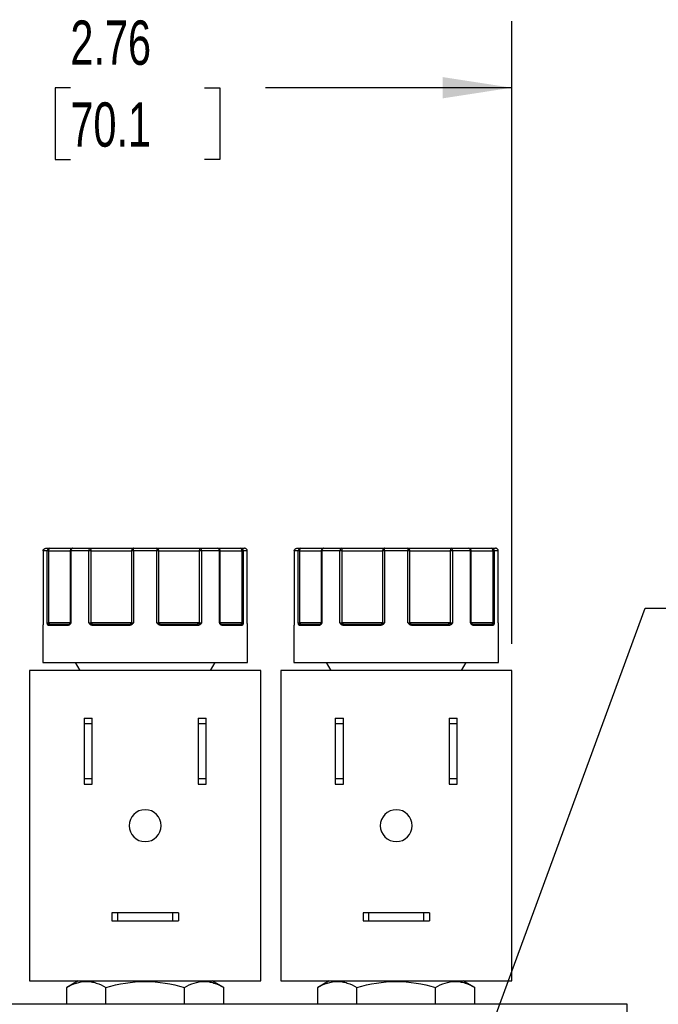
# Model space of a CAD drawing. Header units: inches. Extents: x 0.5 to 22.5, y 0.5 to 16.5.
# Tile 5 of 20: x 4.6 to 7, y 6.9 to 10.6. Entities that reach past the tile are written whole.
import ezdxf

# ---------------------------------------------------------------- set-up
doc = ezdxf.new("R2010")
doc.units = ezdxf.units.IN
doc.header["$LTSCALE"] = 2
doc.header["$MEASUREMENT"] = 0
doc.linetypes.add('SLD-Solid', pattern=[0])
doc.layers.add('DIMENSIONS', color=140, linetype='SLD-Solid', lineweight=25)
doc.styles.add('SLDTEXTSTYLE0', font='TXT', dxfattribs={"width": 0.7})
doc.dimstyles.new('SLDDIMSTYLE0', dxfattribs={"dimtxt": 0.169922, "dimasz": 0.26, "dimexe": 0, "dimexo": 0.0625, "dimgap": 0.04248, "dimtad": 0, "dimtih": 1, "dimtoh": 1, "dimrnd": 1e-09, "dimzin": 12, "dimdsep": 46, "dimtxsty": 'SLDTEXTSTYLE0', "dimsah": 1, "dimcen": 0.09, "dimadec": 0, "dimazin": 3, "dimtfac": 1, "dimtofl": 0, "dimtmove": 0, "dimatfit": 3, "dimfxl": 0, "dimfrac": 2, "dimtolj": 1, "dimtzin": 12, "dimarcsym": 0})
doc.dimstyles.new('SLDDIMSTYLE2', dxfattribs={"dimtxt": 0.169922, "dimasz": 0.26, "dimexe": 0, "dimexo": 0.0625, "dimgap": 0.04248, "dimtad": 0, "dimtih": 1, "dimtoh": 1, "dimrnd": 1e-09, "dimzin": 12, "dimdsep": 46, "dimtxsty": 'SLDTEXTSTYLE0', "dimsah": 1, "dimcen": 0, "dimadec": 0, "dimazin": 3, "dimtfac": 1, "dimtofl": 0, "dimtmove": 0, "dimatfit": 3, "dimfxl": 0, "dimfrac": 2, "dimtolj": 1, "dimtzin": 12, "dimarcsym": 0})

# ---------------------------------------------------------------- blocks, each defined once
blk = doc.blocks.new('_D_2')
at = {"layer": 'DIMENSIONS'}
for p, q in [((3.7328, 8.2059), (3.7328, 10.5483)), ((6.4928, 8.2059), (6.4928, 10.5483)), ((3.7328, 10.2983), (4.6009, 10.2983)), ((4.8312, 10.2983), (4.7741, 10.2983)), ((4.7741, 10.2983), (4.7741, 10.0282)), ((5.3361, 10.2983), (5.3932, 10.2983)), ((5.3932, 10.2983), (5.3932, 10.0282)), ((6.4928, 10.2983), (5.5663, 10.2983)), ((4.7741, 10.0282), (4.8312, 10.0282)), ((5.3932, 10.0282), (5.3361, 10.0282))]:
    blk.add_line(p, q, dxfattribs=at)
for points in [[(3.7328, 10.2983), (3.9928, 10.2583), (3.9928, 10.3383)], [(6.4928, 10.2983), (6.2328, 10.3383), (6.2328, 10.2583)]]:
    blk.add_solid(points, dxfattribs=at)
at = {"layer": 'DIMENSIONS', "char_height": 0.16667, "attachment_point": 1, "style": 'SLDTEXTSTYLE0'}
for s, insert in [('2.76', (4.8312, 10.5512)), ('70.1', (4.8312, 10.2431))]:
    blk.add_mtext(s, dxfattribs=dict(at, insert=insert))
blk = doc.blocks.new('_D_3')
at = {"layer": 'DIMENSIONS'}
for p, q in [((6.1509, 6.0438), (6.9952, 8.3407)), ((6.9952, 8.3407), (7.4327, 8.3407))]:
    blk.add_line(p, q, dxfattribs=at)
blk.add_solid([(6.1509, 6.0438), (6.2782, 6.274), (6.2031, 6.3016)], dxfattribs=at)
at = {"layer": 'DIMENSIONS', "attachment_point": 1, "style": 'SLDTEXTSTYLE0'}
for s, insert, char_height in [('1/4" NPT', (7.9105, 8.6905), 0.16667), ('OUTLET PORTS', (7.5577, 8.4205), 0.166667), ('X3', (8.2642, 8.1504), 0.16667)]:
    blk.add_mtext(s, dxfattribs=dict(at, insert=insert, char_height=char_height))

msp = doc.modelspace()

# ---------------------------------------------------------------- linework, layer by layer
for p, q in [((4.7285, 8.5559), (4.7285, 8.2859)), ((4.7285, 8.5559), (4.7285, 8.2859)), ((4.7438, 8.5559), (4.7285, 8.5559)), ((4.7285, 8.5559), (4.7285, 8.5559)), ((4.7438, 8.2859), (4.7438, 8.5559)), ((4.7496, 8.5559), (4.7438, 8.5559)), ((4.7496, 8.2859), (4.7496, 8.5559)), ((4.7496, 8.5559), (4.8305, 8.5559)), ((4.8305, 8.5559), (4.8305, 8.2859)), ((4.8332, 8.5559), (4.8305, 8.5559)), ((4.8332, 8.5559), (4.8332, 8.2859)), ((4.9007, 8.5559), (4.8332, 8.5559)), ((4.9007, 8.2859), (4.9007, 8.5559)), ((4.9062, 8.5559), (4.9007, 8.5559)), ((4.9092, 8.5559), (4.9062, 8.5559)), ((4.9092, 8.2859), (4.9092, 8.5559)), ((4.9092, 8.5559), (5.0615, 8.5559)), ((5.0615, 8.5559), (5.0615, 8.2859)), ((5.0688, 8.5559), (5.0615, 8.5559)), ((5.1568, 8.5559), (5.0688, 8.5559)), ((5.0688, 8.5559), (5.0688, 8.2859)), ((5.1568, 8.2859), (5.1568, 8.5559)), ((5.1641, 8.5559), (5.1568, 8.5559)), ((5.1641, 8.2859), (5.1641, 8.5559)), ((5.1641, 8.5559), (5.3164, 8.5559)), ((5.3164, 8.5559), (5.3164, 8.2859)), ((5.3194, 8.5559), (5.3164, 8.5559)), ((5.3249, 8.5559), (5.3194, 8.5559)), ((5.3249, 8.5559), (5.3249, 8.2859)), ((5.3924, 8.5559), (5.3249, 8.5559)), ((5.3924, 8.2859), (5.3924, 8.5559)), ((5.3951, 8.5559), (5.3924, 8.5559)), ((5.3951, 8.2859), (5.3951, 8.5559)), ((5.3951, 8.5559), (5.476, 8.5559)), ((5.476, 8.5559), (5.476, 8.2859)), ((5.4818, 8.5559), (5.476, 8.5559)), ((5.4818, 8.5559), (5.4818, 8.2859)), ((5.4971, 8.5559), (5.4818, 8.5559)), ((5.4908, 8.5652), (5.4871, 8.5659)), ((5.4971, 8.2859), (5.4971, 8.5559)), ((5.4971, 8.2859), (5.4971, 8.5559)), ((5.4971, 8.5559), (5.4971, 8.5559)), ((5.6735, 8.5559), (5.6735, 8.2859)), ((5.6735, 8.5559), (5.6735, 8.2859)), ((5.6888, 8.5559), (5.6735, 8.5559)), ((5.6735, 8.5559), (5.6735, 8.5559)), ((5.6888, 8.2859), (5.6888, 8.5559)), ((5.6946, 8.5559), (5.6888, 8.5559)), ((5.6946, 8.2859), (5.6946, 8.5559)), ((5.6946, 8.5559), (5.7755, 8.5559)), ((5.7755, 8.5559), (5.7755, 8.2859)), ((5.7782, 8.5559), (5.7755, 8.5559)), ((5.7782, 8.5559), (5.7782, 8.2859)), ((5.8457, 8.5559), (5.7782, 8.5559)), ((5.8457, 8.2859), (5.8457, 8.5559)), ((5.8512, 8.5559), (5.8457, 8.5559)), ((5.8542, 8.5559), (5.8512, 8.5559)), ((5.8542, 8.2859), (5.8542, 8.5559)), ((5.8542, 8.5559), (6.0065, 8.5559)), ((6.0065, 8.5559), (6.0065, 8.2859)), ((6.0138, 8.5559), (6.0065, 8.5559)), ((6.1018, 8.5559), (6.0138, 8.5559)), ((6.0138, 8.5559), (6.0138, 8.2859)), ((6.1018, 8.2859), (6.1018, 8.5559)), ((6.1091, 8.5559), (6.1018, 8.5559)), ((6.1091, 8.2859), (6.1091, 8.5559)), ((6.1091, 8.5559), (6.2614, 8.5559)), ((6.2614, 8.5559), (6.2614, 8.2859)), ((6.2644, 8.5559), (6.2614, 8.5559)), ((6.2699, 8.5559), (6.2644, 8.5559)), ((6.2699, 8.5559), (6.2699, 8.2859)), ((6.3374, 8.5559), (6.2699, 8.5559)), ((6.3374, 8.2859), (6.3374, 8.5559)), ((6.3401, 8.5559), (6.3374, 8.5559)), ((6.3401, 8.2859), (6.3401, 8.5559)), ((6.3401, 8.5559), (6.421, 8.5559)), ((6.421, 8.5559), (6.421, 8.2859)), ((6.4268, 8.5559), (6.421, 8.5559)), ((6.4268, 8.5559), (6.4268, 8.2859)), ((6.4421, 8.5559), (6.4268, 8.5559)), ((6.4358, 8.5652), (6.4321, 8.5659)), ((6.4421, 8.2859), (6.4421, 8.5559)), ((6.4421, 8.2859), (6.4421, 8.5559)), ((6.4421, 8.5559), (6.4421, 8.5559)), ((4.7278, 8.2759), (4.7278, 8.1359)), ((4.7279, 8.2759), (4.7278, 8.2759)), ((4.7285, 8.2859), (4.7285, 8.2859)), ((4.7438, 8.2859), (4.7496, 8.2859)), ((4.8225, 8.2759), (4.7486, 8.2759)), ((4.8305, 8.2859), (4.7496, 8.2859)), ((4.8296, 8.2829), (4.8286, 8.2816)), ((4.8305, 8.2859), (4.8332, 8.2859)), ((4.9007, 8.2859), (4.9092, 8.2859)), ((5.0615, 8.2859), (4.9092, 8.2859)), ((5.053, 8.2759), (4.9141, 8.2759)), ((5.0615, 8.2859), (5.0688, 8.2859)), ((5.1568, 8.2859), (5.1641, 8.2859)), ((5.3164, 8.2859), (5.1641, 8.2859)), ((5.3115, 8.2759), (5.1726, 8.2759)), ((5.3164, 8.2859), (5.3249, 8.2859)), ((5.3924, 8.2859), (5.3951, 8.2859)), ((5.476, 8.2859), (5.3951, 8.2859)), ((5.397, 8.2816), (5.3961, 8.2829)), ((5.477, 8.2759), (5.4031, 8.2759)), ((5.476, 8.2859), (5.4818, 8.2859)), ((5.4971, 8.2859), (5.4971, 8.2859)), ((5.4978, 8.2759), (5.4977, 8.2759)), ((5.4978, 8.1359), (5.4978, 8.2759)), ((5.6728, 8.2759), (5.6728, 8.1359)), ((5.6729, 8.2759), (5.6728, 8.2759)), ((5.6735, 8.2859), (5.6735, 8.2859)), ((5.6888, 8.2859), (5.6946, 8.2859)), ((5.7675, 8.2759), (5.6936, 8.2759)), ((5.7755, 8.2859), (5.6946, 8.2859)), ((5.7746, 8.2829), (5.7736, 8.2816)), ((5.7755, 8.2859), (5.7782, 8.2859)), ((5.8457, 8.2859), (5.8542, 8.2859)), ((6.0065, 8.2859), (5.8542, 8.2859)), ((5.998, 8.2759), (5.8591, 8.2759)), ((6.0065, 8.2859), (6.0138, 8.2859)), ((6.1018, 8.2859), (6.1091, 8.2859)), ((6.2614, 8.2859), (6.1091, 8.2859)), ((6.2565, 8.2759), (6.1176, 8.2759)), ((6.2614, 8.2859), (6.2699, 8.2859)), ((6.3374, 8.2859), (6.3401, 8.2859)), ((6.421, 8.2859), (6.3401, 8.2859)), ((6.342, 8.2816), (6.3411, 8.2829)), ((6.422, 8.2759), (6.3481, 8.2759)), ((6.421, 8.2859), (6.4268, 8.2859)), ((6.4421, 8.2859), (6.4421, 8.2859)), ((6.4428, 8.2759), (6.4427, 8.2759)), ((6.4428, 8.1359), (6.4428, 8.2759)), ((4.7278, 8.1359), (5.1128, 8.1359)), ((4.8493, 8.1359), (4.8666, 8.1059)), ((5.1128, 8.1359), (5.4978, 8.1359)), ((5.359, 8.1059), (5.3763, 8.1359)), ((5.6728, 8.1359), (6.0578, 8.1359)), ((5.7943, 8.1359), (5.8116, 8.1059)), ((6.0578, 8.1359), (6.4428, 8.1359)), ((6.304, 8.1059), (6.3213, 8.1359)), ((4.6778, 8.1059), (4.6778, 6.9389)), ((5.5478, 8.1059), (4.6778, 8.1059)), ((5.5478, 6.9389), (5.5478, 8.1059)), ((6.4928, 8.1059), (5.6228, 8.1059)), ((5.6228, 8.1059), (5.6228, 6.9389)), ((6.4928, 6.9389), (6.4928, 8.1059)), ((4.8828, 7.9269), (4.8828, 7.9057)), ((4.8828, 7.9269), (4.9138, 7.9269)), ((4.9138, 7.9057), (4.9138, 7.9269)), ((5.3118, 7.9269), (5.3428, 7.9269)), ((5.3118, 7.9269), (5.3118, 7.9057)), ((5.3428, 7.9057), (5.3428, 7.9269)), ((5.8278, 7.9269), (5.8588, 7.9269)), ((5.8278, 7.9269), (5.8278, 7.9057)), ((5.8588, 7.9057), (5.8588, 7.9269)), ((6.2568, 7.9269), (6.2878, 7.9269)), ((6.2568, 7.9269), (6.2568, 7.9057)), ((6.2878, 7.9057), (6.2878, 7.9269)), ((4.9138, 7.9057), (4.8828, 7.9057)), ((4.8828, 7.9057), (4.8828, 7.7001)), ((4.9138, 7.7001), (4.9138, 7.9057)), ((5.3118, 7.9057), (5.3118, 7.7001)), ((5.3428, 7.9057), (5.3118, 7.9057)), ((5.3428, 7.7001), (5.3428, 7.9057)), ((5.8588, 7.9057), (5.8278, 7.9057)), ((5.8278, 7.9057), (5.8278, 7.7001)), ((5.8588, 7.7001), (5.8588, 7.9057)), ((6.2568, 7.9057), (6.2568, 7.7001)), ((6.2878, 7.9057), (6.2568, 7.9057)), ((6.2878, 7.7001), (6.2878, 7.9057)), ((4.8828, 7.7001), (4.8828, 7.6789)), ((4.8828, 7.7001), (4.9138, 7.7001)), ((4.8828, 7.6789), (4.9138, 7.6789)), ((4.9138, 7.6789), (4.9138, 7.7001)), ((5.3118, 7.7001), (5.3428, 7.7001)), ((5.3118, 7.7001), (5.3118, 7.6789)), ((5.3118, 7.6789), (5.3428, 7.6789)), ((5.3428, 7.6789), (5.3428, 7.7001)), ((5.8278, 7.7001), (5.8588, 7.7001)), ((5.8278, 7.7001), (5.8278, 7.6789)), ((5.8278, 7.6789), (5.8588, 7.6789)), ((5.8588, 7.6789), (5.8588, 7.7001)), ((6.2568, 7.7001), (6.2878, 7.7001)), ((6.2568, 7.7001), (6.2568, 7.6789)), ((6.2568, 7.6789), (6.2878, 7.6789)), ((6.2878, 7.6789), (6.2878, 7.7001)), ((4.9878, 7.1949), (4.9878, 7.1639)), ((5.009, 7.1949), (4.9878, 7.1949)), ((5.009, 7.1949), (5.009, 7.1639)), ((5.2166, 7.1949), (5.009, 7.1949)), ((5.2166, 7.1639), (5.2166, 7.1949)), ((5.2378, 7.1949), (5.2166, 7.1949)), ((5.2378, 7.1949), (5.2378, 7.1639)), ((5.9328, 7.1949), (5.9328, 7.1639)), ((5.954, 7.1949), (5.9328, 7.1949)), ((5.954, 7.1949), (5.954, 7.1639)), ((6.1616, 7.1949), (5.954, 7.1949)), ((6.1616, 7.1639), (6.1616, 7.1949)), ((6.1828, 7.1949), (6.1616, 7.1949)), ((6.1828, 7.1949), (6.1828, 7.1639)), ((4.9878, 7.1639), (5.009, 7.1639)), ((5.009, 7.1639), (5.2166, 7.1639)), ((5.2166, 7.1639), (5.2378, 7.1639)), ((5.9328, 7.1639), (5.954, 7.1639)), ((5.954, 7.1639), (6.1616, 7.1639)), ((6.1616, 7.1639), (6.1828, 7.1639)), ((4.6778, 6.9389), (5.5478, 6.9389)), ((4.8608, 6.9389), (4.8173, 6.9138)), ((5.4083, 6.9138), (5.3648, 6.9389)), ((5.6228, 6.9389), (6.4928, 6.9389)), ((5.8058, 6.9389), (5.7623, 6.9138)), ((6.3533, 6.9138), (6.3098, 6.9389)), ((4.8173, 6.8505), (4.8173, 6.9138)), ((4.9651, 6.8505), (4.9651, 6.9138)), ((5.2606, 6.8505), (5.2606, 6.9138)), ((5.4083, 6.8505), (5.4083, 6.9138)), ((5.7623, 6.8505), (5.7623, 6.9138)), ((5.9101, 6.8505), (5.9101, 6.9138)), ((6.2056, 6.8505), (6.2056, 6.9138)), ((6.3533, 6.8505), (6.3533, 6.9138)), ((6.9268, 6.8505), (3.3018, 6.8505)), ((6.9268, 5.3505), (6.9268, 6.8505))]:
    msp.add_line(p, q)
at = {"flags": 128}
for points in [[(4.728, 8.2771), (4.7279, 8.2769), (4.7278, 8.2759)], [(4.7282, 8.2789), (4.7282, 8.2794), (4.7282, 8.2795)], [(4.9141, 8.2759), (4.9142, 8.2769), (4.9143, 8.2778), (4.9146, 8.2787), (4.9149, 8.2794), (4.9153, 8.28), (4.9157, 8.2805), (4.9162, 8.2808), (4.9167, 8.2809)], [(5.3115, 8.2759), (5.3114, 8.2769), (5.3113, 8.2778), (5.3111, 8.2787), (5.3107, 8.2794), (5.3103, 8.28), (5.3099, 8.2805), (5.3094, 8.2808), (5.3089, 8.2809)], [(5.4974, 8.2789), (5.4974, 8.2794), (5.4974, 8.2795)], [(5.673, 8.2771), (5.6729, 8.2769), (5.6728, 8.2759)], [(5.6732, 8.2789), (5.6732, 8.2794), (5.6732, 8.2795)], [(5.8591, 8.2759), (5.8592, 8.2769), (5.8593, 8.2778), (5.8596, 8.2787), (5.8599, 8.2794), (5.8603, 8.28), (5.8607, 8.2805), (5.8612, 8.2808), (5.8617, 8.2809)], [(6.2565, 8.2759), (6.2564, 8.2769), (6.2563, 8.2778), (6.2561, 8.2787), (6.2557, 8.2794), (6.2553, 8.28), (6.2549, 8.2805), (6.2544, 8.2808), (6.2539, 8.2809)], [(6.4424, 8.2789), (6.4424, 8.2794), (6.4424, 8.2795)]]:
    msp.add_lwpolyline(points, dxfattribs=at)
for centre, radius, start, end in [((5.4871, 8.5559), 0.01, 68.6732, 89.9837), ((6.4321, 8.5559), 0.01, 68.6732, 89.9837), ((4.7329, 8.2759), 0.005, 151.0143, 180.0003), ((4.7507, 8.2773), 0.00537, 108.6043, 162.98), ((4.7535, 8.276), 0.00487, 91.6367, 181.5481), ((4.7392, 8.2857), 0.0104, 341.2747, 0.9993), ((4.827, 8.2764), 0.00452, 99.1139, 186.8587), ((4.8312, 8.2805), 0.00273, 137.3267, 217.4036), ((4.8255, 8.2859), 0.005, 325.2123, 0), ((4.9148, 8.2731), 0.0105, 118.8616, 147.1589), ((4.922, 8.2857), 0.0128, 179.1376, 195.0944), ((5.0617, 8.2771), 0.00872, 154.3067, 188.0426), ((5.056, 8.2858), 0.0055, 321.0761, 0.6299), ((5.0804, 8.2933), 0.0229, 208.5066, 219.11), ((5.1452, 8.2933), 0.0229, 320.89, 331.4934), ((5.1696, 8.2858), 0.0055, 179.3701, 218.9239), ((5.164, 8.2771), 0.00872, 351.9574, 25.6933), ((5.3036, 8.2857), 0.0128, 344.9056, 0.8624), ((5.3109, 8.2731), 0.0105, 32.8411, 61.1384), ((5.4001, 8.2859), 0.005, 180, 214.8951), ((5.3945, 8.2805), 0.00273, 322.5964, 42.6733), ((5.3986, 8.2764), 0.00452, 353.1413, 80.8861), ((5.4721, 8.276), 0.00487, 358.4519, 88.3633), ((5.4864, 8.2857), 0.0104, 179.0007, 198.7253), ((5.4749, 8.2773), 0.00537, 17.02, 71.3957), ((5.4928, 8.2759), 0.005, 0, 30.7586), ((5.6957, 8.2773), 0.00537, 108.6043, 162.98), ((5.6985, 8.276), 0.00487, 91.6367, 181.5481), ((5.6842, 8.2857), 0.0104, 341.2747, 0.9993), ((5.772, 8.2764), 0.00452, 99.1139, 186.8587), ((5.7762, 8.2805), 0.00273, 137.3267, 217.4036), ((5.7705, 8.2859), 0.005, 325.2123, 0), ((5.8598, 8.2731), 0.0105, 118.8616, 147.1589), ((5.867, 8.2857), 0.0128, 179.1376, 195.0944), ((6.0067, 8.2771), 0.00872, 154.3067, 188.0426), ((6.001, 8.2858), 0.0055, 321.0761, 0.6299), ((6.0254, 8.2933), 0.0229, 208.5066, 219.11), ((6.0902, 8.2933), 0.0229, 320.89, 331.4934), ((6.1146, 8.2858), 0.0055, 179.3701, 218.9239), ((6.109, 8.2771), 0.00872, 351.9574, 25.6933), ((6.2486, 8.2857), 0.0128, 344.9056, 0.8624), ((6.2559, 8.2731), 0.0105, 32.8411, 61.1384), ((6.3451, 8.2859), 0.005, 180, 214.8951), ((6.3395, 8.2805), 0.00273, 322.5964, 42.6733), ((6.3436, 8.2764), 0.00452, 353.1413, 80.8861), ((6.4171, 8.276), 0.00487, 358.4519, 88.3633), ((6.4314, 8.2857), 0.0104, 179.0007, 198.7253), ((6.4199, 8.2773), 0.00537, 17.02, 71.3957), ((6.4378, 8.2759), 0.005, 0, 30.7586), ((6.4377, 8.2759), 0.005, 359.9997, 30.2642), ((5.1128, 7.5224), 0.06, 0, 180), ((6.0578, 7.5224), 0.06, 0, 180), ((5.1128, 7.5224), 0.06, 180, 0), ((6.0578, 7.5224), 0.06, 180, 0)]:
    msp.add_arc(centre, radius, start, end)
for points in [[(4.7285, 8.5559), (4.7285, 8.5614), (4.733, 8.5659), (4.7385, 8.5659)], [(4.7385, 8.5659), (4.7402, 8.5659), (4.7452, 8.5659), (4.7534, 8.5659)], [(4.7534, 8.5659), (4.7481, 8.5659), (4.7438, 8.5614), (4.7438, 8.5559)], [(4.8332, 8.5559), (4.8332, 8.5614), (4.8365, 8.5659), (4.8405, 8.5659)], [(4.8405, 8.5659), (4.8602, 8.5659), (4.8823, 8.5659), (4.9062, 8.5659)], [(4.9062, 8.5659), (4.9032, 8.5659), (4.9007, 8.5614), (4.9007, 8.5559)], [(5.0699, 8.5659), (5.0842, 8.5659), (5.0985, 8.5659), (5.1128, 8.5659)], [(5.1128, 8.5659), (5.1271, 8.5659), (5.1414, 8.5659), (5.1557, 8.5659)], [(5.3194, 8.5659), (5.3178, 8.5659), (5.3164, 8.5614), (5.3164, 8.5559)], [(5.3249, 8.5559), (5.3249, 8.5614), (5.3225, 8.5659), (5.3194, 8.5659)], [(5.3194, 8.5659), (5.3434, 8.5659), (5.3654, 8.5659), (5.3851, 8.5659)], [(5.3851, 8.5659), (5.3891, 8.5659), (5.3924, 8.5614), (5.3924, 8.5559)], [(5.4722, 8.5659), (5.4804, 8.5659), (5.4854, 8.5659), (5.4871, 8.5659)], [(5.6735, 8.5559), (5.6735, 8.5614), (5.678, 8.5659), (5.6835, 8.5659)], [(5.6835, 8.5659), (5.6852, 8.5659), (5.6902, 8.5659), (5.6984, 8.5659)], [(5.6984, 8.5659), (5.6931, 8.5659), (5.6888, 8.5614), (5.6888, 8.5559)], [(5.7782, 8.5559), (5.7782, 8.5614), (5.7815, 8.5659), (5.7855, 8.5659)], [(5.7855, 8.5659), (5.8052, 8.5659), (5.8273, 8.5659), (5.8512, 8.5659)], [(6.0138, 8.5559), (6.0138, 8.5614), (6.0143, 8.5659), (6.0149, 8.5659)], [(6.0149, 8.5659), (6.0292, 8.5659), (6.0435, 8.5659), (6.0578, 8.5659)], [(6.0578, 8.5659), (6.0721, 8.5659), (6.0864, 8.5659), (6.1007, 8.5659)], [(6.1007, 8.5659), (6.1013, 8.5659), (6.1018, 8.5614), (6.1018, 8.5559)], [(6.2644, 8.5659), (6.2628, 8.5659), (6.2614, 8.5614), (6.2614, 8.5559)], [(6.2644, 8.5659), (6.2884, 8.5659), (6.3104, 8.5659), (6.3301, 8.5659)], [(6.3301, 8.5659), (6.3341, 8.5659), (6.3374, 8.5614), (6.3374, 8.5559)], [(6.4268, 8.5559), (6.4268, 8.5614), (6.4225, 8.5659), (6.4172, 8.5659)], [(6.4172, 8.5659), (6.4254, 8.5659), (6.4304, 8.5659), (6.4321, 8.5659)], [(4.7438, 8.2859), (4.7449, 8.2846), (4.7473, 8.2833), (4.749, 8.2824)], [(4.749, 8.2824), (4.7502, 8.2813), (4.7518, 8.2809), (4.7534, 8.2809)], [(4.7534, 8.2809), (4.7693, 8.2809), (4.7941, 8.2809), (4.8263, 8.2809)], [(4.8263, 8.2809), (4.8273, 8.2809), (4.8284, 8.2813), (4.8292, 8.2824)], [(4.8292, 8.2824), (4.8298, 8.2833), (4.8307, 8.2846), (4.8332, 8.2859)], [(4.9062, 8.2837), (4.9044, 8.2844), (4.9025, 8.2851), (4.9007, 8.2859)], [(4.9097, 8.2824), (4.9087, 8.2828), (4.9075, 8.2832), (4.9062, 8.2837)], [(4.9097, 8.2824), (4.9116, 8.2813), (4.9141, 8.2809), (4.9167, 8.2809)], [(4.9167, 8.2809), (4.9588, 8.2809), (5.0053, 8.2809), (5.0538, 8.2809)], [(5.0538, 8.2809), (5.0562, 8.2809), (5.0585, 8.2813), (5.0603, 8.2824)], [(5.0603, 8.2824), (5.0622, 8.2833), (5.0651, 8.2846), (5.0688, 8.2859)], [(5.1568, 8.2859), (5.1606, 8.2846), (5.1634, 8.2833), (5.1654, 8.2824)], [(5.1654, 8.2824), (5.1671, 8.2813), (5.1695, 8.2809), (5.1718, 8.2809)], [(5.1718, 8.2809), (5.2203, 8.2809), (5.2669, 8.2809), (5.3089, 8.2809)], [(5.3089, 8.2809), (5.3115, 8.2809), (5.314, 8.2813), (5.316, 8.2824)], [(5.3194, 8.2837), (5.3181, 8.2832), (5.317, 8.2828), (5.316, 8.2824)], [(5.3249, 8.2859), (5.3231, 8.2851), (5.3212, 8.2844), (5.3194, 8.2837)], [(5.3924, 8.2859), (5.395, 8.2846), (5.3958, 8.2833), (5.3965, 8.2824)], [(5.3965, 8.2824), (5.3973, 8.2813), (5.3983, 8.2809), (5.3993, 8.2809)], [(5.3993, 8.2809), (5.4316, 8.2809), (5.4563, 8.2809), (5.4723, 8.2809)], [(5.4723, 8.2809), (5.4739, 8.2809), (5.4754, 8.2813), (5.4766, 8.2824)], [(5.4766, 8.2824), (5.4783, 8.2833), (5.4808, 8.2846), (5.4818, 8.2859)], [(5.6888, 8.2859), (5.6899, 8.2846), (5.6923, 8.2833), (5.694, 8.2824)], [(5.694, 8.2824), (5.6952, 8.2813), (5.6968, 8.2809), (5.6984, 8.2809)], [(5.6984, 8.2809), (5.7143, 8.2809), (5.7391, 8.2809), (5.7713, 8.2809)], [(5.7713, 8.2809), (5.7723, 8.2809), (5.7734, 8.2813), (5.7742, 8.2824)], [(5.7742, 8.2824), (5.7748, 8.2833), (5.7757, 8.2846), (5.7782, 8.2859)], [(5.8512, 8.2837), (5.8494, 8.2844), (5.8475, 8.2851), (5.8457, 8.2859)], [(5.8547, 8.2824), (5.8537, 8.2828), (5.8525, 8.2832), (5.8512, 8.2837)], [(5.8547, 8.2824), (5.8566, 8.2813), (5.8591, 8.2809), (5.8617, 8.2809)], [(5.8617, 8.2809), (5.9038, 8.2809), (5.9503, 8.2809), (5.9988, 8.2809)], [(5.9988, 8.2809), (6.0012, 8.2809), (6.0035, 8.2813), (6.0053, 8.2824)], [(6.0053, 8.2824), (6.0072, 8.2833), (6.0101, 8.2846), (6.0138, 8.2859)], [(6.1018, 8.2859), (6.1056, 8.2846), (6.1084, 8.2833), (6.1104, 8.2824)], [(6.1104, 8.2824), (6.1121, 8.2813), (6.1145, 8.2809), (6.1168, 8.2809)], [(6.1168, 8.2809), (6.1653, 8.2809), (6.2119, 8.2809), (6.2539, 8.2809)], [(6.2539, 8.2809), (6.2565, 8.2809), (6.259, 8.2813), (6.261, 8.2824)], [(6.2644, 8.2837), (6.2631, 8.2832), (6.262, 8.2828), (6.261, 8.2824)], [(6.2699, 8.2859), (6.2681, 8.2851), (6.2662, 8.2844), (6.2644, 8.2837)], [(6.3374, 8.2859), (6.34, 8.2846), (6.3408, 8.2833), (6.3415, 8.2824)], [(6.3415, 8.2824), (6.3423, 8.2813), (6.3433, 8.2809), (6.3443, 8.2809)], [(6.3443, 8.2809), (6.3766, 8.2809), (6.4013, 8.2809), (6.4173, 8.2809)], [(6.4173, 8.2809), (6.4189, 8.2809), (6.4204, 8.2813), (6.4216, 8.2824)], [(6.4216, 8.2824), (6.4233, 8.2833), (6.4258, 8.2846), (6.4268, 8.2859)]]:
    msp.add_open_spline(points, degree=3)
for points, knots in [([(4.7496, 8.5559), (4.7496, 8.5565), (4.7496, 8.5577), (4.7499, 8.5603), (4.7507, 8.5633), (4.7518, 8.5651), (4.7527, 8.5658), (4.7531, 8.5658), (4.7534, 8.5659)], [0, 0, 0, 0, 0.114329, 0.240841, 0.50037, 0.795124, 0.879745, 1, 1, 1, 1]), ([(4.7534, 8.5659), (4.7603, 8.5659), (4.7741, 8.5659), (4.7928, 8.5659), (4.8095, 8.5659), (4.8233, 8.5659), (4.8335, 8.5659), (4.8392, 8.5659), (4.8402, 8.5659), (4.8405, 8.5659)], [0, 0, 0, 0, 0.148984, 0.298034, 0.455486, 0.613074, 0.770526, 0.928113, 1, 1, 1, 1]), ([(4.8405, 8.5659), (4.8399, 8.5658), (4.8386, 8.5658), (4.8369, 8.5653), (4.8355, 8.5646), (4.8344, 8.5638), (4.8328, 8.5623), (4.831, 8.5598), (4.8307, 8.5572), (4.8306, 8.5559)], [0, 0, 0, 0, 0.12589, 0.238981, 0.339244, 0.426684, 0.50133, 0.757505, 1, 1, 1, 1]), ([(4.9092, 8.5559), (4.9092, 8.5565), (4.9092, 8.5577), (4.909, 8.5595), (4.9088, 8.5613), (4.9083, 8.5632), (4.9075, 8.5653), (4.9067, 8.5657), (4.9062, 8.5659)], [0, 0, 0, 0, 0.11095, 0.240698, 0.354877, 0.501414, 0.697173, 1, 1, 1, 1]), ([(4.9062, 8.5659), (4.9086, 8.5659), (4.9135, 8.5659), (4.9209, 8.5659), (4.9283, 8.5659), (4.9359, 8.5659), (4.9434, 8.5659), (4.9565, 8.5659), (4.9751, 8.5659), (4.9985, 8.5659), (5.0204, 8.5659), (5.0379, 8.5659), (5.0513, 8.5659), (5.0614, 8.5659), (5.0671, 8.5659), (5.0699, 8.5659)], [0, 0, 0, 0, 0.040712, 0.081199, 0.121575, 0.161957, 0.202462, 0.243205, 0.371568, 0.500042, 0.628406, 0.75688, 0.838051, 0.918781, 1, 1, 1, 1]), ([(5.0699, 8.5659), (5.0694, 8.5658), (5.0683, 8.5658), (5.0668, 8.5652), (5.0656, 8.5645), (5.0647, 8.5638), (5.0633, 8.5623), (5.0618, 8.5598), (5.0616, 8.5571), (5.0615, 8.5559)], [0, 0, 0, 0, 0.1276025, 0.2416276, 0.3417876, 0.4282145, 0.5013345, 0.7600505, 1, 1, 1, 1]), ([(5.0688, 8.5559), (5.0688, 8.5585), (5.0689, 8.5611), (5.0693, 8.5648), (5.0696, 8.5659), (5.0699, 8.5659)], [0, 0, 0, 0, 0.5, 0.5, 1, 1, 1, 1]), ([(5.1557, 8.5659), (5.156, 8.5659), (5.1563, 8.5648), (5.1567, 8.5611), (5.1568, 8.5585), (5.1568, 8.5559)], [0, 0, 0, 0, 0.5, 0.5, 1, 1, 1, 1]), ([(5.1641, 8.5559), (5.1641, 8.5565), (5.1641, 8.5578), (5.1636, 8.5596), (5.1628, 8.5614), (5.1615, 8.5633), (5.1592, 8.5653), (5.157, 8.5657), (5.1557, 8.5659)], [0, 0, 0, 0, 0.11953, 0.241123, 0.367647, 0.501341, 0.708539, 1, 1, 1, 1]), ([(5.1557, 8.5659), (5.1571, 8.5659), (5.1599, 8.5659), (5.1644, 8.5659), (5.1693, 8.5659), (5.1745, 8.5659), (5.1799, 8.5659), (5.1898, 8.5659), (5.2052, 8.5659), (5.2272, 8.5659), (5.2505, 8.5659), (5.2716, 8.5659), (5.2897, 8.5659), (5.3048, 8.5659), (5.3146, 8.5659), (5.3194, 8.5659)], [0, 0, 0, 0, 0.040712, 0.081199, 0.121575, 0.161957, 0.202462, 0.243205, 0.371568, 0.500042, 0.628406, 0.75688, 0.838051, 0.918781, 1, 1, 1, 1]), ([(5.3841, 8.5659), (5.384, 8.5659), (5.3834, 8.5659), (5.386, 8.5659), (5.392, 8.5659), (5.4024, 8.5659), (5.4161, 8.5659), (5.4328, 8.5659), (5.4516, 8.5659), (5.4653, 8.5659), (5.4722, 8.5659)], [0, 0, 0, 0, 0.021653, 0.15703, 0.300037, 0.443168, 0.586175, 0.729306, 0.864622, 1, 1, 1, 1]), ([(5.395, 8.5559), (5.395, 8.5565), (5.3949, 8.5578), (5.3944, 8.5596), (5.3935, 8.5614), (5.3919, 8.5633), (5.3892, 8.5653), (5.3866, 8.5657), (5.3851, 8.5659)], [0, 0, 0, 0, 0.12018, 0.243699, 0.370706, 0.501329, 0.711213, 1, 1, 1, 1]), ([(5.4722, 8.5659), (5.4725, 8.5659), (5.4728, 8.5658), (5.4738, 8.5652), (5.475, 8.5634), (5.4757, 8.5603), (5.476, 8.5577), (5.476, 8.5565), (5.476, 8.5559)], [0, 0, 0, 0, 0.111803, 0.190688, 0.499452, 0.759073, 0.885608, 1, 1, 1, 1]), ([(5.4818, 8.5559), (5.4818, 8.5585), (5.4808, 8.5611), (5.4772, 8.5648), (5.4748, 8.5659), (5.4722, 8.5659)], [0, 0, 0, 0, 0.5, 0.5, 1, 1, 1, 1]), ([(5.4971, 8.5559), (5.497, 8.5572), (5.4967, 8.5598), (5.4943, 8.563), (5.4922, 8.5649), (5.4908, 8.5651), (5.4908, 8.5652)], [0, 0, 0, 0, 0.327467, 0.654935, 0.982402, 1, 1, 1, 1]), ([(5.6946, 8.5559), (5.6946, 8.5565), (5.6946, 8.5577), (5.6949, 8.5603), (5.6957, 8.5633), (5.6968, 8.5651), (5.6977, 8.5658), (5.6981, 8.5658), (5.6984, 8.5659)], [0, 0, 0, 0, 0.114329, 0.240841, 0.50037, 0.795124, 0.879745, 1, 1, 1, 1]), ([(5.6984, 8.5659), (5.7053, 8.5659), (5.7191, 8.5659), (5.7378, 8.5659), (5.7545, 8.5659), (5.7683, 8.5659), (5.7785, 8.5659), (5.7842, 8.5659), (5.7852, 8.5659), (5.7855, 8.5659)], [0, 0, 0, 0, 0.148984, 0.298034, 0.455486, 0.613074, 0.770526, 0.928113, 1, 1, 1, 1]), ([(5.7855, 8.5659), (5.7849, 8.5658), (5.7836, 8.5658), (5.7819, 8.5653), (5.7805, 8.5646), (5.7794, 8.5638), (5.7778, 8.5623), (5.776, 8.5598), (5.7757, 8.5572), (5.7756, 8.5559)], [0, 0, 0, 0, 0.1258897, 0.2389811, 0.339244, 0.426684, 0.50133, 0.7575047, 1, 1, 1, 1]), ([(5.8512, 8.5659), (5.8497, 8.5659), (5.8483, 8.5648), (5.8463, 8.5611), (5.8457, 8.5585), (5.8457, 8.5559)], [0, 0, 0, 0, 0.5, 0.5, 1, 1, 1, 1]), ([(5.8542, 8.5559), (5.8542, 8.5565), (5.8542, 8.5577), (5.854, 8.5595), (5.8538, 8.5613), (5.8533, 8.5632), (5.8525, 8.5653), (5.8517, 8.5657), (5.8512, 8.5659)], [0, 0, 0, 0, 0.11095, 0.240698, 0.354877, 0.501414, 0.697173, 1, 1, 1, 1]), ([(5.8512, 8.5659), (5.8536, 8.5659), (5.8585, 8.5659), (5.8659, 8.5659), (5.8733, 8.5659), (5.8809, 8.5659), (5.8884, 8.5659), (5.9015, 8.5659), (5.9201, 8.5659), (5.9435, 8.5659), (5.9654, 8.5659), (5.9829, 8.5659), (5.9963, 8.5659), (6.0064, 8.5659), (6.0121, 8.5659), (6.0149, 8.5659)], [0, 0, 0, 0, 0.040712, 0.081199, 0.121575, 0.161957, 0.202462, 0.243205, 0.371568, 0.500042, 0.628406, 0.75688, 0.838051, 0.918781, 1, 1, 1, 1]), ([(6.0149, 8.5659), (6.0144, 8.5658), (6.0133, 8.5658), (6.0118, 8.5652), (6.0106, 8.5645), (6.0097, 8.5638), (6.0083, 8.5623), (6.0068, 8.5598), (6.0066, 8.5571), (6.0065, 8.5559)], [0, 0, 0, 0, 0.127603, 0.241628, 0.341788, 0.428215, 0.501334, 0.760051, 1, 1, 1, 1]), ([(6.1091, 8.5559), (6.1091, 8.5565), (6.1091, 8.5578), (6.1086, 8.5596), (6.1078, 8.5614), (6.1065, 8.5633), (6.1042, 8.5653), (6.102, 8.5657), (6.1007, 8.5659)], [0, 0, 0, 0, 0.11953, 0.241123, 0.367647, 0.501341, 0.708539, 1, 1, 1, 1]), ([(6.1007, 8.5659), (6.1021, 8.5659), (6.1049, 8.5659), (6.1094, 8.5659), (6.1143, 8.5659), (6.1195, 8.5659), (6.1249, 8.5659), (6.1348, 8.5659), (6.1502, 8.5659), (6.1722, 8.5659), (6.1955, 8.5659), (6.2166, 8.5659), (6.2347, 8.5659), (6.2498, 8.5659), (6.2596, 8.5659), (6.2644, 8.5659)], [0, 0, 0, 0, 0.040712, 0.081199, 0.121575, 0.161957, 0.202462, 0.243205, 0.371568, 0.500042, 0.628406, 0.75688, 0.838051, 0.918781, 1, 1, 1, 1]), ([(6.2699, 8.5559), (6.2699, 8.5585), (6.2694, 8.5611), (6.2673, 8.5648), (6.2659, 8.5659), (6.2644, 8.5659)], [0, 0, 0, 0, 0.5, 0.5, 1, 1, 1, 1]), ([(6.3291, 8.5659), (6.329, 8.5659), (6.3284, 8.5659), (6.331, 8.5659), (6.337, 8.5659), (6.3474, 8.5659), (6.3611, 8.5659), (6.3778, 8.5659), (6.3966, 8.5659), (6.4103, 8.5659), (6.4172, 8.5659)], [0, 0, 0, 0, 0.021653, 0.15703, 0.300037, 0.443168, 0.586175, 0.729306, 0.864622, 1, 1, 1, 1]), ([(6.34, 8.5559), (6.34, 8.5565), (6.3399, 8.5578), (6.3394, 8.5596), (6.3385, 8.5614), (6.3369, 8.5633), (6.3342, 8.5653), (6.3316, 8.5657), (6.3301, 8.5659)], [0, 0, 0, 0, 0.12018, 0.243699, 0.370706, 0.501329, 0.711213, 1, 1, 1, 1]), ([(6.4172, 8.5659), (6.4175, 8.5659), (6.4178, 8.5658), (6.4188, 8.5652), (6.42, 8.5634), (6.4207, 8.5603), (6.421, 8.5577), (6.421, 8.5565), (6.421, 8.5559)], [0, 0, 0, 0, 0.111803, 0.190688, 0.499452, 0.759073, 0.885608, 1, 1, 1, 1]), ([(6.4421, 8.5559), (6.442, 8.5572), (6.4417, 8.5598), (6.4393, 8.563), (6.4372, 8.5649), (6.4358, 8.5651), (6.4358, 8.5652)], [0, 0, 0, 0, 0.327467, 0.654935, 0.982402, 1, 1, 1, 1]), ([(4.7282, 8.2789), (4.7282, 8.2785), (4.7281, 8.2777), (4.728, 8.2769), (4.728, 8.2763), (4.7279, 8.2759), (4.7279, 8.2759), (4.7279, 8.2759)], [0, 0, 0, 0, 0.188808, 0.379511, 0.575987, 0.781785, 1, 1, 1, 1]), ([(4.7285, 8.2859), (4.7285, 8.2851), (4.7284, 8.2839), (4.7283, 8.282), (4.7283, 8.2803), (4.7282, 8.2793), (4.7282, 8.2789)], [0, 0, 0, 0, 0.291242, 0.500217, 0.762096, 1, 1, 1, 1]), ([(4.7456, 8.2789), (4.7454, 8.2793), (4.7451, 8.2803), (4.7446, 8.282), (4.7442, 8.2839), (4.7439, 8.2852), (4.7438, 8.2859)], [0, 0, 0, 0, 0.236129, 0.498993, 0.712542, 1, 1, 1, 1]), ([(4.7486, 8.2759), (4.7483, 8.2759), (4.7478, 8.276), (4.747, 8.2766), (4.7462, 8.2775), (4.7458, 8.2784), (4.7456, 8.2789)], [0, 0, 0, 0, 0.270747, 0.52324, 0.763872, 1, 1, 1, 1]), ([(4.829, 8.2789), (4.8286, 8.2785), (4.8279, 8.2777), (4.8267, 8.2769), (4.8254, 8.2763), (4.824, 8.2759), (4.823, 8.2759), (4.8225, 8.2759)], [0, 0, 0, 0, 0.188808, 0.379511, 0.575987, 0.781785, 1, 1, 1, 1]), ([(4.8332, 8.2859), (4.8329, 8.2851), (4.8322, 8.2839), (4.8312, 8.282), (4.8302, 8.2803), (4.8294, 8.2793), (4.829, 8.2789)], [0, 0, 0, 0, 0.291242, 0.500217, 0.762096, 1, 1, 1, 1]), ([(4.9059, 8.2789), (4.9054, 8.2793), (4.9044, 8.2803), (4.9031, 8.282), (4.9019, 8.2839), (4.9011, 8.2852), (4.9007, 8.2859)], [0, 0, 0, 0, 0.236129, 0.498993, 0.712542, 1, 1, 1, 1]), ([(4.9141, 8.2759), (4.9133, 8.2759), (4.9118, 8.276), (4.9096, 8.2766), (4.9076, 8.2775), (4.9065, 8.2784), (4.9059, 8.2789)], [0, 0, 0, 0, 0.270747, 0.52324, 0.763872, 1, 1, 1, 1]), ([(5.0626, 8.2789), (5.0621, 8.2785), (5.061, 8.2777), (5.0592, 8.2769), (5.0573, 8.2763), (5.0552, 8.2759), (5.0538, 8.2759), (5.053, 8.2759)], [0, 0, 0, 0, 0.188808, 0.379511, 0.575987, 0.781785, 1, 1, 1, 1]), ([(5.0688, 8.2859), (5.0683, 8.2851), (5.0673, 8.2839), (5.0659, 8.282), (5.0644, 8.2803), (5.0632, 8.2793), (5.0626, 8.2789)], [0, 0, 0, 0, 0.291242, 0.500217, 0.762096, 1, 1, 1, 1]), ([(5.163, 8.2789), (5.1624, 8.2793), (5.1612, 8.2803), (5.1598, 8.282), (5.1583, 8.2839), (5.1574, 8.2852), (5.1568, 8.2859)], [0, 0, 0, 0, 0.2361294, 0.4989929, 0.7125421, 1, 1, 1, 1]), ([(5.1726, 8.2759), (5.1717, 8.2759), (5.1699, 8.276), (5.1673, 8.2766), (5.165, 8.2775), (5.1637, 8.2784), (5.163, 8.2789)], [0, 0, 0, 0, 0.270747, 0.52324, 0.763872, 1, 1, 1, 1]), ([(5.3197, 8.2789), (5.3193, 8.2785), (5.3184, 8.2777), (5.3168, 8.2769), (5.3152, 8.2763), (5.3134, 8.2759), (5.3121, 8.2759), (5.3115, 8.2759)], [0, 0, 0, 0, 0.188808, 0.379511, 0.575987, 0.781785, 1, 1, 1, 1]), ([(5.3249, 8.2859), (5.3245, 8.2851), (5.3237, 8.2839), (5.3225, 8.282), (5.3212, 8.2803), (5.3202, 8.2793), (5.3197, 8.2789)], [0, 0, 0, 0, 0.291242, 0.500217, 0.762096, 1, 1, 1, 1]), ([(5.3966, 8.2789), (5.3962, 8.2793), (5.3954, 8.2803), (5.3944, 8.282), (5.3934, 8.2839), (5.3927, 8.2852), (5.3924, 8.2859)], [0, 0, 0, 0, 0.236129, 0.498993, 0.712542, 1, 1, 1, 1]), ([(5.4031, 8.2759), (5.4025, 8.2759), (5.4013, 8.276), (5.3996, 8.2766), (5.398, 8.2775), (5.3971, 8.2784), (5.3966, 8.2789)], [0, 0, 0, 0, 0.270747, 0.52324, 0.763872, 1, 1, 1, 1]), ([(5.48, 8.2789), (5.4799, 8.2785), (5.4795, 8.2777), (5.479, 8.2769), (5.4784, 8.2763), (5.4777, 8.2759), (5.4772, 8.2759), (5.477, 8.2759)], [0, 0, 0, 0, 0.188808, 0.379511, 0.575987, 0.781785, 1, 1, 1, 1]), ([(5.4818, 8.2859), (5.4817, 8.2851), (5.4814, 8.2839), (5.481, 8.282), (5.4805, 8.2803), (5.4802, 8.2793), (5.48, 8.2789)], [0, 0, 0, 0, 0.291242, 0.500217, 0.762096, 1, 1, 1, 1]), ([(5.4974, 8.2789), (5.4974, 8.2793), (5.4974, 8.2803), (5.4973, 8.282), (5.4972, 8.2839), (5.4972, 8.2852), (5.4971, 8.2859)], [0, 0, 0, 0, 0.236129, 0.498993, 0.712542, 1, 1, 1, 1]), ([(5.4977, 8.2759), (5.4977, 8.2759), (5.4977, 8.276), (5.4976, 8.2766), (5.4975, 8.2775), (5.4975, 8.2784), (5.4974, 8.2789)], [0, 0, 0, 0, 0.2707474, 0.5232404, 0.7638719, 1, 1, 1, 1]), ([(5.6732, 8.2789), (5.6732, 8.2785), (5.6731, 8.2777), (5.673, 8.2769), (5.673, 8.2763), (5.6729, 8.2759), (5.6729, 8.2759), (5.6729, 8.2759)], [0, 0, 0, 0, 0.188808, 0.379511, 0.575987, 0.781785, 1, 1, 1, 1]), ([(5.6735, 8.2859), (5.6735, 8.2851), (5.6734, 8.2839), (5.6733, 8.282), (5.6733, 8.2803), (5.6732, 8.2793), (5.6732, 8.2789)], [0, 0, 0, 0, 0.2912416, 0.5002174, 0.7620959, 1, 1, 1, 1]), ([(5.6906, 8.2789), (5.6904, 8.2793), (5.6901, 8.2803), (5.6896, 8.282), (5.6892, 8.2839), (5.6889, 8.2852), (5.6888, 8.2859)], [0, 0, 0, 0, 0.236129, 0.498993, 0.712542, 1, 1, 1, 1]), ([(5.6936, 8.2759), (5.6933, 8.2759), (5.6928, 8.276), (5.692, 8.2766), (5.6912, 8.2775), (5.6908, 8.2784), (5.6906, 8.2789)], [0, 0, 0, 0, 0.270747, 0.52324, 0.763872, 1, 1, 1, 1]), ([(5.774, 8.2789), (5.7736, 8.2785), (5.7729, 8.2777), (5.7717, 8.2769), (5.7704, 8.2763), (5.769, 8.2759), (5.768, 8.2759), (5.7675, 8.2759)], [0, 0, 0, 0, 0.188808, 0.379511, 0.575987, 0.781785, 1, 1, 1, 1]), ([(5.7782, 8.2859), (5.7779, 8.2851), (5.7772, 8.2839), (5.7762, 8.282), (5.7752, 8.2803), (5.7744, 8.2793), (5.774, 8.2789)], [0, 0, 0, 0, 0.291242, 0.500217, 0.762096, 1, 1, 1, 1]), ([(5.8509, 8.2789), (5.8504, 8.2793), (5.8494, 8.2803), (5.8481, 8.282), (5.8469, 8.2839), (5.8461, 8.2852), (5.8457, 8.2859)], [0, 0, 0, 0, 0.236129, 0.498993, 0.712542, 1, 1, 1, 1]), ([(5.8591, 8.2759), (5.8583, 8.2759), (5.8568, 8.276), (5.8546, 8.2766), (5.8526, 8.2775), (5.8515, 8.2784), (5.8509, 8.2789)], [0, 0, 0, 0, 0.270747, 0.52324, 0.763872, 1, 1, 1, 1]), ([(6.0076, 8.2789), (6.0071, 8.2785), (6.006, 8.2777), (6.0042, 8.2769), (6.0023, 8.2763), (6.0002, 8.2759), (5.9988, 8.2759), (5.998, 8.2759)], [0, 0, 0, 0, 0.1888076, 0.3795113, 0.575987, 0.7817848, 1, 1, 1, 1]), ([(6.0138, 8.2859), (6.0133, 8.2851), (6.0123, 8.2839), (6.0109, 8.282), (6.0094, 8.2803), (6.0082, 8.2793), (6.0076, 8.2789)], [0, 0, 0, 0, 0.291242, 0.500217, 0.762096, 1, 1, 1, 1]), ([(6.108, 8.2789), (6.1074, 8.2793), (6.1062, 8.2803), (6.1048, 8.282), (6.1033, 8.2839), (6.1024, 8.2852), (6.1018, 8.2859)], [0, 0, 0, 0, 0.236129, 0.498993, 0.712542, 1, 1, 1, 1]), ([(6.1176, 8.2759), (6.1167, 8.2759), (6.1149, 8.276), (6.1123, 8.2766), (6.11, 8.2775), (6.1087, 8.2784), (6.108, 8.2789)], [0, 0, 0, 0, 0.270747, 0.52324, 0.763872, 1, 1, 1, 1]), ([(6.2647, 8.2789), (6.2643, 8.2785), (6.2634, 8.2777), (6.2618, 8.2769), (6.2602, 8.2763), (6.2584, 8.2759), (6.2571, 8.2759), (6.2565, 8.2759)], [0, 0, 0, 0, 0.188808, 0.379511, 0.575987, 0.781785, 1, 1, 1, 1]), ([(6.2699, 8.2859), (6.2695, 8.2851), (6.2687, 8.2839), (6.2675, 8.282), (6.2662, 8.2803), (6.2652, 8.2793), (6.2647, 8.2789)], [0, 0, 0, 0, 0.291242, 0.500217, 0.762096, 1, 1, 1, 1]), ([(6.3416, 8.2789), (6.3412, 8.2793), (6.3404, 8.2803), (6.3394, 8.282), (6.3384, 8.2839), (6.3377, 8.2852), (6.3374, 8.2859)], [0, 0, 0, 0, 0.236129, 0.498993, 0.712542, 1, 1, 1, 1]), ([(6.3481, 8.2759), (6.3475, 8.2759), (6.3463, 8.276), (6.3446, 8.2766), (6.343, 8.2775), (6.3421, 8.2784), (6.3416, 8.2789)], [0, 0, 0, 0, 0.270747, 0.52324, 0.763872, 1, 1, 1, 1]), ([(6.425, 8.2789), (6.4249, 8.2785), (6.4245, 8.2777), (6.424, 8.2769), (6.4234, 8.2763), (6.4227, 8.2759), (6.4222, 8.2759), (6.422, 8.2759)], [0, 0, 0, 0, 0.1888076, 0.3795113, 0.575987, 0.7817848, 1, 1, 1, 1]), ([(6.4268, 8.2859), (6.4267, 8.2851), (6.4264, 8.2839), (6.426, 8.282), (6.4255, 8.2803), (6.4252, 8.2793), (6.425, 8.2789)], [0, 0, 0, 0, 0.2912416, 0.5002174, 0.7620959, 1, 1, 1, 1]), ([(6.4424, 8.2789), (6.4424, 8.2793), (6.4424, 8.2803), (6.4423, 8.282), (6.4422, 8.2839), (6.4422, 8.2852), (6.4421, 8.2859)], [0, 0, 0, 0, 0.2361294, 0.4989929, 0.7125421, 1, 1, 1, 1]), ([(6.4427, 8.2759), (6.4427, 8.2759), (6.4427, 8.276), (6.4426, 8.2766), (6.4425, 8.2775), (6.4425, 8.2784), (6.4424, 8.2789)], [0, 0, 0, 0, 0.270747, 0.52324, 0.763872, 1, 1, 1, 1]), ([(4.8173, 6.9138), (4.8294, 6.9207), (4.8415, 6.9265), (4.8661, 6.9344), (4.8785, 6.9366), (4.8973, 6.9366), (4.9036, 6.9361), (4.9161, 6.934), (4.9223, 6.9325), (4.9408, 6.9265), (4.953, 6.9207), (4.9651, 6.9138)], [0, 0, 0, 0, 0.25, 0.25, 0.5, 0.5, 0.625, 0.625, 0.75, 0.75, 1, 1, 1, 1]), ([(4.9651, 6.9138), (5.0133, 6.9277), (5.0624, 6.9366), (5.1632, 6.9366), (5.2123, 6.9277), (5.2606, 6.9138)], [0, 0, 0, 0, 0.5, 0.5, 1, 1, 1, 1]), ([(5.2606, 6.9138), (5.2726, 6.9207), (5.2848, 6.9265), (5.3093, 6.9344), (5.3217, 6.9366), (5.3406, 6.9366), (5.3469, 6.9361), (5.3594, 6.934), (5.3656, 6.9325), (5.3841, 6.9265), (5.3962, 6.9207), (5.4083, 6.9138)], [0, 0, 0, 0, 0.25, 0.25, 0.5, 0.5, 0.625, 0.625, 0.75, 0.75, 1, 1, 1, 1]), ([(5.7623, 6.9138), (5.7744, 6.9207), (5.7865, 6.9265), (5.8111, 6.9344), (5.8235, 6.9366), (5.8423, 6.9366), (5.8486, 6.9361), (5.8611, 6.934), (5.8673, 6.9325), (5.8858, 6.9265), (5.898, 6.9207), (5.9101, 6.9138)], [0, 0, 0, 0, 0.25, 0.25, 0.5, 0.5, 0.625, 0.625, 0.75, 0.75, 1, 1, 1, 1]), ([(5.9101, 6.9138), (5.9583, 6.9277), (6.0074, 6.9366), (6.1082, 6.9366), (6.1573, 6.9277), (6.2056, 6.9138)], [0, 0, 0, 0, 0.5, 0.5, 1, 1, 1, 1]), ([(6.2056, 6.9138), (6.2176, 6.9207), (6.2298, 6.9265), (6.2543, 6.9344), (6.2667, 6.9366), (6.2856, 6.9366), (6.2919, 6.9361), (6.3044, 6.934), (6.3106, 6.9325), (6.3291, 6.9265), (6.3412, 6.9207), (6.3533, 6.9138)], [0, 0, 0, 0, 0.25, 0.25, 0.5, 0.5, 0.625, 0.625, 0.75, 0.75, 1, 1, 1, 1])]:
    msp.add_open_spline(points, degree=3, knots=knots)

# ---------------------------------------------------------------- dimensions: what is measured, and where the dimension line sits
at = {"layer": 'DIMENSIONS'}
dim = msp.add_linear_dim(base=(6.4928, 10.2983), p1=(3.7328, 8.1059), p2=(6.4928, 8.1059), dimstyle='SLDDIMSTYLE0', dxfattribs=at)
dim.commit()
dim.dimension.update_dxf_attribs({"geometry": '_D_2', "text_midpoint": (5.0836, 10.2983), "dimtype": 160})
dim = msp.add_diameter_dim_2p(p1=(5.9647, 5.5372), p2=(6.1509, 6.0438), text='1/4" NPT\\POUTLET PORTS\\PX3', dimstyle='SLDDIMSTYLE2', override={"dimpost": '<>'}, dxfattribs=at)
dim.commit()
dim.dimension.update_dxf_attribs({"geometry": '_D_3', "text_midpoint": (8.4109, 8.3407), "dimtype": 163})

doc.saveas('drawing.dxf')
